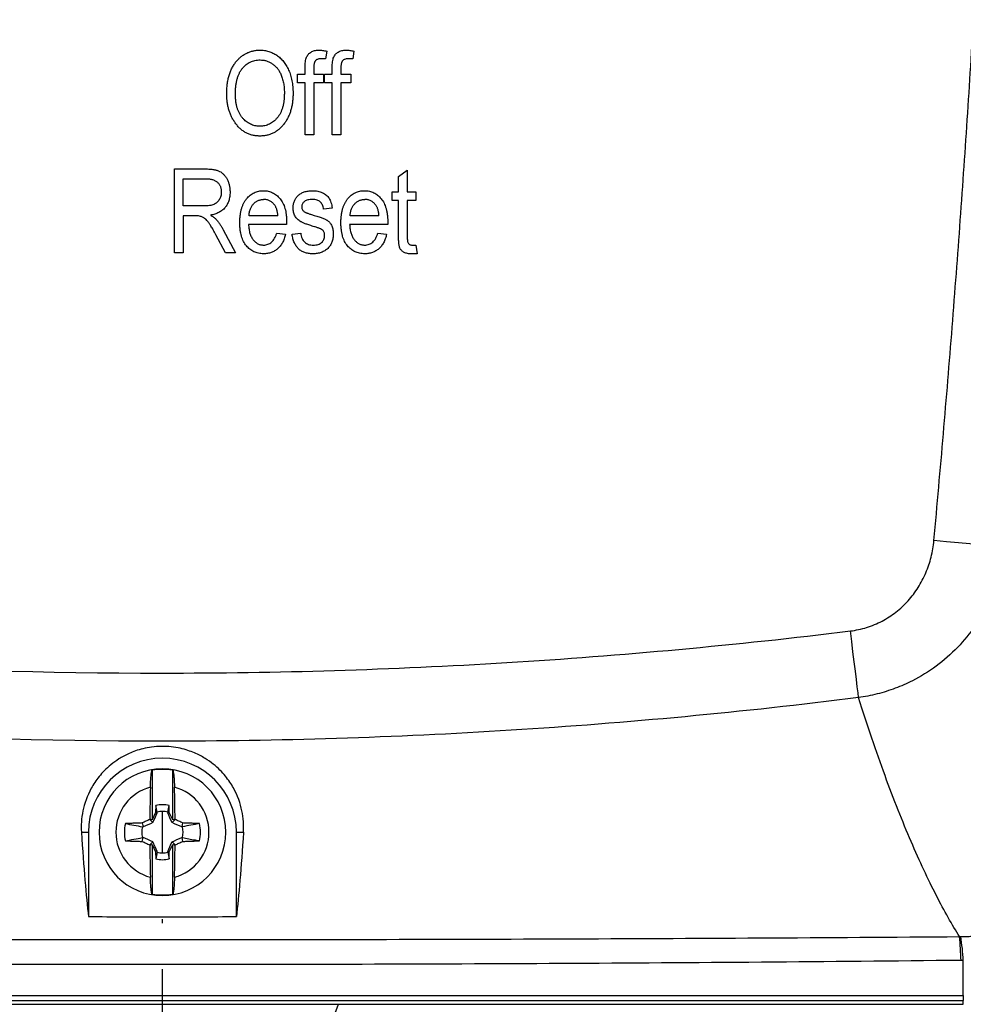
# Model space of a CAD drawing. Header units: millimetres. Extents: x 0 to 864, y 0 to 559.
# Tile 4 of 32: x 188 to 240, y 189 to 243. Entities that reach past the tile are written whole.
import ezdxf

# ---------------------------------------------------------------- set-up
doc = ezdxf.new("R2010")
doc.units = ezdxf.units.MM
doc.header["$LTSCALE"] = 2
doc.linetypes.add('SLD-Center', pattern=[19.05, 15.24, -1.27, 1.27, -1.27])
doc.linetypes.add('SLD-Solid', pattern=[0])
doc.layers.add('CENTER', color=40, linetype='SLD-Center')
doc.layers.add('DIMENSIONS', color=140, linetype='SLD-Solid', lineweight=25)
doc.styles.add('SLDTEXTSTYLE0', font='GOTHIC.TTF', dxfattribs={"width": 0.913})
doc.dimstyles.new('SLDDIMSTYLE0', dxfattribs={"dimtxt": 7, "dimasz": 7, "dimexe": 0, "dimexo": 0.0625, "dimgap": 1.75, "dimtad": 0, "dimtih": 1, "dimtoh": 1, "dimdec": 1, "dimrnd": 1e-09, "dimzin": 4, "dimdsep": 46, "dimtxsty": 'SLDTEXTSTYLE0', "dimsah": 1, "dimcen": 0.09, "dimadec": 0, "dimazin": 1, "dimtfac": 1, "dimtdec": 1, "dimtofl": 0, "dimtmove": 0, "dimatfit": 3, "dimfxl": 0, "dimfrac": 2, "dimtolj": 1, "dimtzin": 12, "dimarcsym": 0})
doc.dimstyles.new('SLDDIMSTYLE3', dxfattribs={"dimtxt": 7, "dimasz": 7, "dimexe": 0, "dimexo": 0.0625, "dimgap": 1.75, "dimtad": 0, "dimtih": 1, "dimtoh": 1, "dimdec": 1, "dimrnd": 1e-09, "dimzin": 12, "dimdsep": 46, "dimtxsty": 'SLDTEXTSTYLE0', "dimsah": 1, "dimcen": 0.09, "dimadec": 0, "dimazin": 3, "dimtfac": 1, "dimtdec": 1, "dimtofl": 0, "dimtmove": 0, "dimatfit": 3, "dimfxl": 0, "dimfrac": 2, "dimtolj": 1, "dimtzin": 12, "dimarcsym": 0})

# ---------------------------------------------------------------- blocks, each defined once
blk = doc.blocks.new('_D_1')
at = {"layer": 'DIMENSIONS'}
for p, q in [((139.195, 198.861), (139.195, 190.622)), ((253.202, 198.861), (253.202, 125.842)), ((139.195, 186.622), (139.195, 125.842)), ((139.195, 132.192), (178.876, 132.192)), ((187.147, 132.139), (185.014, 132.139)), ((185.014, 132.139), (185.014, 121.026)), ((205.25, 132.139), (207.383, 132.139)), ((207.383, 132.139), (207.383, 121.026)), ((253.202, 132.192), (213.521, 132.192)), ((185.014, 121.026), (187.147, 121.026)), ((207.383, 121.026), (205.25, 121.026))]:
    blk.add_line(p, q, dxfattribs=at)
for points in [[(139.195, 132.192), (146.195, 130.192), (146.195, 134.192)], [(253.202, 132.192), (246.202, 134.192), (246.202, 130.192)]]:
    blk.add_solid(points, dxfattribs=at)
at = {"layer": 'DIMENSIONS', "char_height": 7, "attachment_point": 1, "style": 'SLDTEXTSTYLE0'}
for s, insert in [('114.0', (184.561, 142.502)), ('4.49', (187.147, 129.968))]:
    blk.add_mtext(s, dxfattribs=dict(at, insert=insert))
blk = doc.blocks.new('_D_4')
at = {"layer": 'DIMENSIONS'}
for p, q in [((204.028, 406.622), (292.272, 406.622)), ((285.922, 406.622), (285.922, 309.91)), ((276.871, 297.269), (274.738, 297.269)), ((274.738, 297.269), (274.738, 286.156)), ((294.974, 297.269), (297.106, 297.269)), ((297.106, 297.269), (297.106, 286.156)), ((274.738, 286.156), (276.871, 286.156)), ((297.106, 286.156), (294.974, 286.156)), ((285.922, 188.022), (285.922, 284.735)), ((204.028, 188.022), (292.272, 188.022))]:
    blk.add_line(p, q, dxfattribs=at)
for points in [[(285.922, 406.622), (283.922, 399.622), (287.922, 399.622)], [(285.922, 188.022), (287.922, 195.022), (283.922, 195.022)]]:
    blk.add_solid(points, dxfattribs=at)
at = {"layer": 'DIMENSIONS', "char_height": 7, "attachment_point": 1, "style": 'SLDTEXTSTYLE0'}
for s, insert in [('218.6', (274.285, 307.632)), ('8.61', (276.871, 295.098))]:
    blk.add_mtext(s, dxfattribs=dict(at, insert=insert))
blk = doc.blocks.new('SW_CENTERMARKSYMBOL_0')
at = {"layer": 'CENTER', "color": 0}
for p, q in [((0, 5.08), (0, 5.29)), ((0, 0), (0, 2.54)), ((-5.08, 0), (-5.29, 0)), ((0, 0), (-2.54, 0)), ((0, 0), (0, -2.54)), ((0, 0), (2.54, 0)), ((5.08, 0), (5.29, 0)), ((0, -5.08), (0, -5.29))]:
    blk.add_line(p, q, dxfattribs=at)

msp = doc.modelspace()

# ---------------------------------------------------------------- linework, layer by layer
for p, q in [((205.272, 241.245), (205.208, 240.825)), ((206.773, 241.245), (206.709, 240.825)), ((204.071, 239.985), (204.071, 240.333)), ((205.208, 240.825), (204.936, 240.825)), ((205.572, 239.985), (205.572, 240.333)), ((206.709, 240.825), (206.437, 240.825)), ((203.651, 239.985), (204.071, 239.985)), ((203.651, 239.504), (203.651, 239.985)), ((204.552, 240.297), (204.552, 239.985)), ((204.552, 239.985), (205.092, 239.985)), ((205.092, 239.985), (205.092, 239.504)), ((205.152, 239.985), (205.572, 239.985)), ((205.152, 239.504), (205.152, 239.985)), ((206.053, 240.297), (206.053, 239.985)), ((206.053, 239.985), (206.593, 239.985)), ((206.593, 239.985), (206.593, 239.504)), ((204.071, 239.504), (203.651, 239.504)), ((204.071, 236.622), (204.071, 239.504)), ((204.552, 239.504), (204.552, 236.622)), ((205.092, 239.504), (204.552, 239.504)), ((205.572, 239.504), (205.152, 239.504)), ((205.572, 236.622), (205.572, 239.504)), ((206.053, 239.504), (206.053, 236.622)), ((206.593, 239.504), (206.053, 239.504)), ((204.552, 236.622), (204.071, 236.622)), ((206.053, 236.622), (205.572, 236.622)), ((196.869, 234.745), (198.567, 234.745)), ((196.869, 230.122), (196.869, 234.745)), ((209.237, 234.325), (209.717, 234.685)), ((209.717, 234.685), (209.717, 233.485)), ((197.349, 234.205), (198.6, 234.205)), ((197.349, 232.704), (197.349, 234.205)), ((209.237, 233.485), (209.237, 234.325)), ((208.876, 233.485), (209.237, 233.485)), ((208.876, 233.004), (208.876, 233.485)), ((209.717, 233.485), (210.197, 233.485)), ((210.197, 233.485), (210.197, 233.004)), ((198.476, 232.704), (197.349, 232.704)), ((209.237, 233.004), (208.876, 233.004)), ((209.237, 231.084), (209.237, 233.004)), ((209.717, 233.004), (209.717, 231.014)), ((210.197, 233.004), (209.717, 233.004)), ((197.349, 232.164), (197.349, 230.122)), ((197.961, 232.164), (197.349, 232.164)), ((202.572, 232.164), (200.98, 232.164)), ((205.574, 232.584), (205.094, 232.524)), ((208.156, 232.164), (206.564, 232.164)), ((203.053, 231.683), (200.951, 231.683)), ((203.055, 231.832), (203.053, 231.683)), ((208.636, 231.683), (206.535, 231.683)), ((208.639, 231.832), (208.636, 231.683)), ((199.685, 230.122), (199.151, 231.111)), ((199.554, 231.386), (200.231, 230.122)), ((202.512, 231.203), (202.993, 231.143)), ((203.353, 231.143), (203.833, 231.203)), ((208.096, 231.203), (208.576, 231.143)), ((209.988, 230.543), (210.197, 230.543)), ((210.197, 230.543), (210.257, 230.062)), ((197.349, 230.122), (196.869, 230.122)), ((200.231, 230.122), (199.685, 230.122)), ((210.257, 230.062), (209.902, 230.062)), ((195.632, 201.559), (195.632, 198.798)), ((196.765, 198.798), (196.765, 201.559)), ((195.83, 199.596), (195.823, 199.207)), ((196.574, 199.207), (196.567, 199.596)), ((195.823, 199.207), (195.632, 198.798)), ((195.823, 199.207), (195.9, 199.189)), ((196.198, 198.122), (196.198, 199.267)), ((196.497, 199.189), (196.574, 199.207)), ((196.765, 198.798), (196.574, 199.207)), ((195.083, 198.631), (195.132, 198.421)), ((195.494, 198.826), (195.67, 198.651)), ((195.632, 198.798), (195.502, 198.843)), ((196.902, 198.826), (196.727, 198.651)), ((196.894, 198.843), (196.765, 198.798)), ((197.314, 198.631), (197.265, 198.421)), ((191.725, 198.122), (192.114, 198.122)), ((192.114, 198.122), (192.114, 193.461)), ((196.198, 196.977), (196.198, 198.122)), ((200.283, 198.122), (200.672, 198.122)), ((200.283, 193.461), (200.283, 198.122)), ((195.083, 197.613), (195.132, 197.824)), ((195.494, 197.418), (195.67, 197.594)), ((195.502, 197.401), (195.632, 197.447)), ((195.632, 197.447), (195.823, 197.038)), ((195.632, 197.447), (195.632, 194.685)), ((196.574, 197.038), (196.765, 197.447)), ((196.727, 197.594), (196.902, 197.418)), ((196.765, 197.447), (196.894, 197.401)), ((196.765, 194.685), (196.765, 197.447)), ((197.265, 197.824), (197.314, 197.613)), ((195.823, 197.038), (195.9, 197.056)), ((195.823, 197.038), (195.83, 196.649)), ((196.574, 197.038), (196.497, 197.056)), ((196.567, 196.649), (196.574, 197.038)), ((240.42, 191.047), (240.294, 191.046)), ((240.42, 189.105), (240.42, 191.047)), ((151.977, 189.105), (240.42, 189.105)), ((151.977, 188.821), (240.42, 188.821)), ((240.42, 189.105), (240.42, 188.821)), ((240.42, 188.619), (240.42, 188.821)), ((151.977, 188.619), (240.42, 188.619))]:
    msp.add_line(p, q)
at = {"flags": 128}
for points in [[(242.715, 213.862), (242.534, 213.879), (242.239, 213.906), (241.84, 213.943), (241.35, 213.989), (240.782, 214.041), (240.154, 214.099), (239.485, 214.161), (238.796, 214.225)], [(234.639, 205.556), (234.607, 205.817), (234.566, 206.152), (234.516, 206.555), (234.459, 207.017), (234.396, 207.528), (234.329, 208.076), (234.258, 208.649), (234.186, 209.235)], [(195.502, 198.843), (195.501, 198.841), (195.5, 198.839), (195.499, 198.837), (195.498, 198.835), (195.497, 198.833), (195.496, 198.831), (195.495, 198.828), (195.494, 198.826)], [(196.902, 198.826), (196.901, 198.828), (196.9, 198.831), (196.899, 198.833), (196.898, 198.835), (196.897, 198.837), (196.896, 198.839), (196.895, 198.841), (196.894, 198.843)], [(195.494, 197.418), (195.495, 197.416), (195.496, 197.414), (195.497, 197.412), (195.498, 197.41), (195.499, 197.408), (195.5, 197.406), (195.501, 197.404), (195.502, 197.401)], [(196.894, 197.401), (196.895, 197.404), (196.896, 197.406), (196.897, 197.408), (196.898, 197.41), (196.899, 197.412), (196.9, 197.414), (196.901, 197.416), (196.902, 197.418)]]:
    msp.add_lwpolyline(points, dxfattribs=at)
for centre, radius, start, end in [((196.198, 198.122), 4.084, 0, 180), ((196.198, 198.122), 3.5, 90, 270), ((196.198, 198.122), 3.5, 270, 90), ((196.198, 198.122), 2.571, 104.9999, 255.0001), ((285.505, 198.17), 90.006, 178.44907, 179.57147), ((196.198, 198.122), 2.571, 284.9999, 75.0001), ((106.892, 198.17), 90.005, 0.42853, 1.55093), ((196.198, 198.122), 1.145, 90, 105.1712), ((196.198, 198.122), 1.145, 74.8288, 90), ((196.198, 198.122), 2.1, 166.8951, 193.1049), ((196.198, 198.122), 2.1, 346.8951, 13.1049), ((196.198, 198.122), 1.145, 164.8288, 195.1712), ((196.198, 198.122), 1.145, 344.8288, 15.1712), ((285.505, 198.075), 90.005, 180.42853, 181.55093), ((106.893, 198.075), 90.004, 358.44906, 359.57148), ((196.198, 198.122), 1.145, 254.8288, 270), ((196.198, 198.122), 1.145, 270, 285.1712), ((220.179, 190.465), 20.123, 1.6543, 5.3934), ((229.053, 190.454), 11.382, 2.9876, 9.6188)]:
    msp.add_arc(centre, radius, start, end)
msp.add_ellipse((196.198, 191.783), major_axis=(0, 10.22), ratio=0.999998, start_param=3.582507, end_param=4.397611)
for points, knots in [([(238.796, 214.225), (238.886, 215.206), (239.065, 217.17), (239.322, 220.116), (239.57, 223.065), (239.809, 226.016), (240.037, 228.968), (240.256, 231.923), (240.465, 234.879), (240.665, 237.837), (240.854, 240.797), (241.034, 243.76), (241.205, 246.724), (241.365, 249.69), (241.516, 252.658), (241.939, 261.545), (242.448, 276.365), (242.686, 297.122), (242.448, 317.878), (241.905, 333.688), (241.37, 344.553), (241.039, 350.483), (240.67, 356.406), (240.261, 362.321), (239.813, 368.228), (239.329, 374.127), (238.973, 378.056), (238.796, 380.02)], [0, 0, 0, 0, 0.017809, 0.035625, 0.053447, 0.071277, 0.089113, 0.106957, 0.124808, 0.142666, 0.160533, 0.178407, 0.19629, 0.214181, 0.23208, 0.249989, 0.374952, 0.499998, 0.62504, 0.750006, 0.785814, 0.821588, 0.857329, 0.89304, 0.92872, 0.964373, 1, 1, 1, 1]), ([(199.749, 238.873), (199.75, 238.968), (199.753, 239.152), (199.778, 239.421), (199.819, 239.672), (199.875, 239.907), (199.95, 240.124), (200.039, 240.326), (200.147, 240.51), (200.27, 240.676), (200.404, 240.824), (200.549, 240.952), (200.701, 241.062), (200.862, 241.15), (201.03, 241.221), (201.208, 241.269), (201.393, 241.301), (201.519, 241.304), (201.583, 241.305)], [0, 0, 0, 0, 0.083192, 0.162005, 0.236269, 0.306625, 0.373626, 0.437744, 0.499734, 0.560167, 0.618836, 0.675015, 0.729697, 0.783009, 0.835913, 0.889445, 0.943947, 1, 1, 1, 1]), ([(201.583, 241.305), (201.624, 241.304), (201.707, 241.303), (201.83, 241.289), (201.95, 241.268), (202.067, 241.236), (202.182, 241.197), (202.293, 241.148), (202.402, 241.09), (202.508, 241.025), (202.609, 240.951), (202.706, 240.868), (202.797, 240.778), (202.882, 240.679), (202.963, 240.573), (203.037, 240.458), (203.105, 240.335), (203.169, 240.206), (203.226, 240.068), (203.276, 239.925), (203.317, 239.774), (203.352, 239.618), (203.377, 239.454), (203.398, 239.285), (203.409, 239.109), (203.41, 238.99), (203.411, 238.929)], [0, 0, 0, 0, 0.037493, 0.074051, 0.110413, 0.146291, 0.182367, 0.218677, 0.255075, 0.292241, 0.329654, 0.367533, 0.405691, 0.44454, 0.484076, 0.524715, 0.566402, 0.609668, 0.653909, 0.699182, 0.745579, 0.793405, 0.842405, 0.893353, 0.945746, 1, 1, 1, 1]), ([(204.071, 240.333), (204.072, 240.393), (204.075, 240.505), (204.088, 240.662), (204.114, 240.795), (204.149, 240.907), (204.198, 241), (204.255, 241.081), (204.325, 241.149), (204.406, 241.206), (204.497, 241.252), (204.6, 241.283), (204.714, 241.302), (204.793, 241.304), (204.834, 241.305)], [0, 0, 0, 0, 0.1265, 0.236978, 0.331644, 0.411402, 0.482682, 0.551579, 0.6191, 0.687616, 0.758297, 0.833488, 0.912952, 1, 1, 1, 1]), ([(204.834, 241.305), (204.868, 241.305), (204.938, 241.303), (205.045, 241.291), (205.158, 241.273), (205.233, 241.255), (205.272, 241.245)], [0, 0, 0, 0, 0.230853, 0.473466, 0.730948, 1, 1, 1, 1]), ([(205.572, 240.333), (205.573, 240.393), (205.576, 240.505), (205.589, 240.662), (205.615, 240.795), (205.65, 240.907), (205.699, 241), (205.756, 241.081), (205.826, 241.149), (205.907, 241.206), (205.998, 241.252), (206.101, 241.283), (206.214, 241.302), (206.294, 241.304), (206.335, 241.305)], [0, 0, 0, 0, 0.1265, 0.236978, 0.331644, 0.411402, 0.482682, 0.551579, 0.6191, 0.687616, 0.758297, 0.833488, 0.912952, 1, 1, 1, 1]), ([(206.335, 241.305), (206.369, 241.305), (206.439, 241.303), (206.546, 241.291), (206.659, 241.273), (206.734, 241.255), (206.773, 241.245)], [0, 0, 0, 0, 0.230853, 0.473466, 0.730948, 1, 1, 1, 1]), ([(200.229, 238.865), (200.23, 238.944), (200.231, 239.096), (200.251, 239.315), (200.279, 239.519), (200.321, 239.707), (200.374, 239.879), (200.441, 240.035), (200.517, 240.177), (200.608, 240.301), (200.707, 240.41), (200.813, 240.505), (200.926, 240.586), (201.046, 240.651), (201.171, 240.702), (201.304, 240.739), (201.443, 240.761), (201.538, 240.764), (201.586, 240.765)], [0, 0, 0, 0, 0.089498, 0.172859, 0.250997, 0.324072, 0.392055, 0.456413, 0.517038, 0.575219, 0.630993, 0.685018, 0.737147, 0.788668, 0.839836, 0.891641, 0.945031, 1, 1, 1, 1]), ([(201.586, 240.765), (201.647, 240.763), (201.766, 240.758), (201.942, 240.717), (202.11, 240.649), (202.267, 240.556), (202.413, 240.443), (202.54, 240.308), (202.649, 240.158), (202.703, 240.045), (202.73, 239.988)], [0, 0, 0, 0, 0.123478, 0.245158, 0.367481, 0.493109, 0.620134, 0.7449, 0.870911, 1, 1, 1, 1]), ([(204.936, 240.825), (204.904, 240.824), (204.844, 240.822), (204.761, 240.802), (204.692, 240.767), (204.646, 240.725), (204.619, 240.683), (204.6, 240.647), (204.585, 240.603), (204.573, 240.554), (204.563, 240.499), (204.557, 240.437), (204.551, 240.369), (204.552, 240.322), (204.552, 240.297)], [0, 0, 0, 0, 0.126159, 0.236891, 0.335684, 0.428238, 0.477178, 0.531261, 0.591358, 0.657498, 0.731555, 0.813452, 0.90251, 1, 1, 1, 1]), ([(206.437, 240.825), (206.405, 240.824), (206.345, 240.822), (206.262, 240.802), (206.193, 240.767), (206.147, 240.725), (206.12, 240.683), (206.101, 240.647), (206.086, 240.603), (206.074, 240.554), (206.063, 240.499), (206.058, 240.437), (206.052, 240.369), (206.053, 240.322), (206.053, 240.297)], [0, 0, 0, 0, 0.126159, 0.236891, 0.335684, 0.428238, 0.477178, 0.531261, 0.591358, 0.657498, 0.731555, 0.813452, 0.90251, 1, 1, 1, 1]), ([(202.73, 239.988), (202.746, 239.949), (202.778, 239.871), (202.82, 239.75), (202.853, 239.625), (202.883, 239.496), (202.903, 239.363), (202.92, 239.227), (202.929, 239.086), (202.93, 238.991), (202.931, 238.943)], [0, 0, 0, 0, 0.117849, 0.237158, 0.35777, 0.480725, 0.605782, 0.734448, 0.865169, 1, 1, 1, 1]), ([(200.217, 237.287), (200.179, 237.343), (200.104, 237.454), (200.009, 237.632), (199.928, 237.818), (199.863, 238.013), (199.811, 238.216), (199.775, 238.427), (199.753, 238.647), (199.75, 238.797), (199.749, 238.873)], [0, 0, 0, 0, 0.119867, 0.239024, 0.359553, 0.481559, 0.605468, 0.732968, 0.86425, 1, 1, 1, 1]), ([(201.576, 237.103), (201.53, 237.104), (201.439, 237.107), (201.306, 237.129), (201.177, 237.165), (201.055, 237.216), (200.938, 237.283), (200.825, 237.361), (200.719, 237.456), (200.618, 237.564), (200.526, 237.686), (200.446, 237.82), (200.378, 237.966), (200.324, 238.124), (200.281, 238.293), (200.25, 238.473), (200.233, 238.666), (200.23, 238.797), (200.229, 238.865)], [0, 0, 0, 0, 0.055613, 0.109581, 0.162924, 0.216102, 0.269892, 0.324917, 0.381919, 0.441791, 0.503291, 0.565809, 0.630028, 0.696811, 0.766993, 0.840587, 0.917983, 1, 1, 1, 1]), ([(202.931, 238.943), (202.93, 238.87), (202.928, 238.728), (202.908, 238.521), (202.88, 238.328), (202.836, 238.149), (202.782, 237.983), (202.716, 237.831), (202.635, 237.694), (202.544, 237.569), (202.444, 237.46), (202.338, 237.364), (202.225, 237.284), (202.107, 237.218), (201.983, 237.165), (201.852, 237.129), (201.716, 237.107), (201.623, 237.104), (201.576, 237.103)], [0, 0, 0, 0, 0.085587, 0.166358, 0.242221, 0.313698, 0.381454, 0.445792, 0.507562, 0.567456, 0.625427, 0.680842, 0.734313, 0.787015, 0.838963, 0.891397, 0.945077, 1, 1, 1, 1]), ([(203.411, 238.929), (203.409, 238.846), (203.406, 238.684), (203.385, 238.446), (203.347, 238.22), (203.298, 238.006), (203.23, 237.803), (203.149, 237.613), (203.055, 237.433), (202.978, 237.323), (202.94, 237.269)], [0, 0, 0, 0, 0.141691, 0.277461, 0.407496, 0.532719, 0.653726, 0.77106, 0.88631, 1, 1, 1, 1]), ([(201.58, 236.562), (201.511, 236.564), (201.375, 236.568), (201.177, 236.603), (200.99, 236.661), (200.813, 236.74), (200.646, 236.843), (200.491, 236.969), (200.345, 237.117), (200.26, 237.23), (200.217, 237.287)], [0, 0, 0, 0, 0.128464, 0.252118, 0.373476, 0.493004, 0.613709, 0.737277, 0.865504, 1, 1, 1, 1]), ([(202.94, 237.269), (202.896, 237.213), (202.81, 237.103), (202.664, 236.958), (202.508, 236.836), (202.343, 236.735), (202.166, 236.658), (201.98, 236.602), (201.783, 236.569), (201.648, 236.564), (201.58, 236.562)], [0, 0, 0, 0, 0.133765, 0.261459, 0.385485, 0.505837, 0.625946, 0.746913, 0.870985, 1, 1, 1, 1]), ([(198.567, 234.745), (198.609, 234.745), (198.692, 234.745), (198.813, 234.738), (198.924, 234.728), (199.027, 234.714), (199.121, 234.695), (199.207, 234.673), (199.284, 234.647), (199.374, 234.605), (199.477, 234.54), (199.588, 234.441), (199.686, 234.319), (199.773, 234.178), (199.844, 234.02), (199.894, 233.848), (199.925, 233.664), (199.929, 233.537), (199.931, 233.471)], [0, 0, 0, 0, 0.059861, 0.115867, 0.168079, 0.216582, 0.261137, 0.301832, 0.339688, 0.374291, 0.44084, 0.509232, 0.581286, 0.658766, 0.739724, 0.822665, 0.908999, 1, 1, 1, 1]), ([(198.6, 234.205), (198.634, 234.205), (198.701, 234.204), (198.797, 234.194), (198.886, 234.178), (198.97, 234.159), (199.046, 234.13), (199.117, 234.096), (199.18, 234.056), (199.237, 234.009), (199.287, 233.957), (199.332, 233.902), (199.368, 233.84), (199.399, 233.775), (199.421, 233.705), (199.439, 233.63), (199.448, 233.551), (199.449, 233.496), (199.45, 233.469)], [0, 0, 0, 0, 0.079957, 0.15511, 0.225877, 0.293103, 0.356441, 0.416783, 0.475779, 0.532583, 0.588591, 0.643903, 0.699487, 0.755259, 0.81323, 0.872643, 0.934673, 1, 1, 1, 1]), ([(199.45, 233.469), (199.449, 233.43), (199.447, 233.355), (199.424, 233.246), (199.39, 233.143), (199.34, 233.05), (199.279, 232.966), (199.208, 232.893), (199.126, 232.833), (199.033, 232.784), (198.923, 232.747), (198.794, 232.721), (198.642, 232.707), (198.533, 232.705), (198.476, 232.704)], [0, 0, 0, 0, 0.081705, 0.159483, 0.235194, 0.310253, 0.383342, 0.454155, 0.52525, 0.59793, 0.677209, 0.769944, 0.877245, 1, 1, 1, 1]), ([(199.931, 233.471), (199.93, 233.428), (199.928, 233.344), (199.915, 233.22), (199.895, 233.103), (199.862, 232.992), (199.825, 232.887), (199.776, 232.789), (199.72, 232.697), (199.655, 232.611), (199.582, 232.532), (199.5, 232.461), (199.411, 232.397), (199.314, 232.341), (199.209, 232.292), (199.096, 232.252), (198.976, 232.218), (198.893, 232.202), (198.85, 232.194)], [0, 0, 0, 0, 0.070124, 0.136973, 0.201515, 0.263247, 0.323812, 0.382633, 0.440984, 0.498977, 0.557187, 0.615133, 0.67446, 0.734991, 0.797237, 0.861968, 0.929489, 1, 1, 1, 1]), ([(200.471, 231.775), (200.472, 231.845), (200.474, 231.981), (200.492, 232.178), (200.521, 232.362), (200.56, 232.534), (200.613, 232.692), (200.677, 232.838), (200.752, 232.972), (200.839, 233.092), (200.936, 233.198), (201.039, 233.29), (201.147, 233.369), (201.263, 233.433), (201.385, 233.484), (201.512, 233.519), (201.647, 233.54), (201.738, 233.543), (201.784, 233.545)], [0, 0, 0, 0, 0.084514, 0.164397, 0.239575, 0.310424, 0.377514, 0.441638, 0.503055, 0.562996, 0.620921, 0.676452, 0.730182, 0.783428, 0.835913, 0.88941, 0.943848, 1, 1, 1, 1]), ([(201.784, 233.545), (201.829, 233.543), (201.916, 233.541), (202.045, 233.52), (202.167, 233.485), (202.285, 233.437), (202.396, 233.375), (202.501, 233.297), (202.601, 233.208), (202.694, 233.105), (202.78, 232.989), (202.854, 232.859), (202.916, 232.717), (202.968, 232.564), (203.006, 232.398), (203.036, 232.22), (203.052, 232.03), (203.054, 231.899), (203.055, 231.832)], [0, 0, 0, 0, 0.05571, 0.109694, 0.162658, 0.215196, 0.268175, 0.32202, 0.377796, 0.436048, 0.496318, 0.558287, 0.622502, 0.689912, 0.760814, 0.835862, 0.91572, 1, 1, 1, 1]), ([(203.413, 232.586), (203.414, 232.621), (203.415, 232.688), (203.429, 232.788), (203.45, 232.883), (203.481, 232.973), (203.522, 233.056), (203.57, 233.136), (203.628, 233.21), (203.694, 233.279), (203.768, 233.343), (203.85, 233.396), (203.938, 233.442), (204.033, 233.48), (204.135, 233.509), (204.244, 233.529), (204.359, 233.543), (204.438, 233.544), (204.479, 233.545)], [0, 0, 0, 0, 0.064436, 0.125867, 0.185938, 0.24426, 0.301581, 0.35857, 0.416451, 0.475923, 0.535995, 0.595828, 0.657302, 0.7203, 0.78546, 0.85336, 0.924575, 1, 1, 1, 1]), ([(204.479, 233.545), (204.53, 233.543), (204.629, 233.54), (204.773, 233.52), (204.908, 233.484), (205.032, 233.434), (205.145, 233.374), (205.244, 233.302), (205.33, 233.221), (205.403, 233.128), (205.462, 233.02), (205.51, 232.893), (205.549, 232.746), (205.566, 232.64), (205.574, 232.584)], [0, 0, 0, 0, 0.094098, 0.183224, 0.267982, 0.350533, 0.429223, 0.50396, 0.575737, 0.645979, 0.719792, 0.80267, 0.895821, 1, 1, 1, 1]), ([(206.055, 231.775), (206.055, 231.845), (206.057, 231.981), (206.076, 232.178), (206.104, 232.362), (206.144, 232.534), (206.197, 232.692), (206.26, 232.838), (206.336, 232.972), (206.423, 233.092), (206.52, 233.198), (206.622, 233.29), (206.731, 233.369), (206.847, 233.433), (206.968, 233.484), (207.096, 233.519), (207.23, 233.54), (207.322, 233.543), (207.368, 233.545)], [0, 0, 0, 0, 0.084514, 0.164397, 0.239575, 0.310424, 0.377514, 0.441638, 0.503055, 0.562996, 0.620921, 0.676452, 0.730182, 0.783428, 0.835913, 0.88941, 0.943848, 1, 1, 1, 1]), ([(207.368, 233.545), (207.412, 233.543), (207.5, 233.541), (207.628, 233.52), (207.751, 233.485), (207.868, 233.437), (207.98, 233.375), (208.084, 233.297), (208.184, 233.208), (208.278, 233.105), (208.363, 232.989), (208.438, 232.859), (208.499, 232.717), (208.551, 232.564), (208.59, 232.398), (208.619, 232.22), (208.636, 232.03), (208.638, 231.899), (208.639, 231.832)], [0, 0, 0, 0, 0.05571, 0.109694, 0.162658, 0.215196, 0.268175, 0.32202, 0.377796, 0.436048, 0.496318, 0.558287, 0.622502, 0.689912, 0.760814, 0.835862, 0.91572, 1, 1, 1, 1]), ([(200.98, 232.164), (200.983, 232.197), (200.987, 232.263), (201.004, 232.358), (201.025, 232.449), (201.053, 232.534), (201.088, 232.614), (201.129, 232.688), (201.176, 232.758), (201.23, 232.821), (201.289, 232.878), (201.351, 232.928), (201.417, 232.969), (201.484, 233.005), (201.556, 233.03), (201.63, 233.051), (201.707, 233.062), (201.76, 233.064), (201.786, 233.064)], [0, 0, 0, 0, 0.075076, 0.147376, 0.216396, 0.28339, 0.347565, 0.41079, 0.472654, 0.535143, 0.596456, 0.655639, 0.712856, 0.769454, 0.826083, 0.882561, 0.940504, 1, 1, 1, 1]), ([(202.379, 232.772), (202.359, 232.795), (202.321, 232.84), (202.257, 232.901), (202.188, 232.951), (202.116, 232.993), (202.039, 233.024), (201.958, 233.049), (201.873, 233.061), (201.816, 233.063), (201.786, 233.064)], [0, 0, 0, 0, 0.132804, 0.260544, 0.383948, 0.505265, 0.625434, 0.746635, 0.871231, 1, 1, 1, 1]), ([(202.572, 232.164), (202.569, 232.197), (202.563, 232.26), (202.549, 232.353), (202.532, 232.439), (202.509, 232.518), (202.483, 232.591), (202.452, 232.657), (202.419, 232.718), (202.392, 232.754), (202.379, 232.772)], [0, 0, 0, 0, 0.153117, 0.296903, 0.433148, 0.55985, 0.680043, 0.79167, 0.898167, 1, 1, 1, 1]), ([(204.495, 233.064), (204.448, 233.063), (204.359, 233.061), (204.234, 233.039), (204.128, 233.005), (204.042, 232.953), (203.975, 232.891), (203.928, 232.819), (203.898, 232.739), (203.895, 232.682), (203.893, 232.653)], [0, 0, 0, 0, 0.174448, 0.326882, 0.461347, 0.581638, 0.691071, 0.792789, 0.893938, 1, 1, 1, 1]), ([(205.094, 232.524), (205.087, 232.566), (205.075, 232.647), (205.038, 232.759), (204.983, 232.853), (204.916, 232.932), (204.831, 232.992), (204.732, 233.035), (204.618, 233.06), (204.538, 233.063), (204.495, 233.064)], [0, 0, 0, 0, 0.14289, 0.271578, 0.390469, 0.502571, 0.615208, 0.73219, 0.859187, 1, 1, 1, 1]), ([(206.564, 232.164), (206.566, 232.197), (206.57, 232.263), (206.587, 232.358), (206.608, 232.449), (206.636, 232.534), (206.671, 232.614), (206.713, 232.688), (206.76, 232.758), (206.814, 232.821), (206.873, 232.878), (206.935, 232.928), (207, 232.969), (207.068, 233.005), (207.14, 233.03), (207.213, 233.051), (207.291, 233.062), (207.343, 233.064), (207.37, 233.064)], [0, 0, 0, 0, 0.075076, 0.147376, 0.216396, 0.28339, 0.347565, 0.41079, 0.472654, 0.535143, 0.596456, 0.655639, 0.712856, 0.769454, 0.826083, 0.882561, 0.940504, 1, 1, 1, 1]), ([(207.963, 232.772), (207.943, 232.795), (207.905, 232.84), (207.841, 232.901), (207.771, 232.951), (207.699, 232.993), (207.622, 233.024), (207.542, 233.049), (207.457, 233.061), (207.399, 233.063), (207.37, 233.064)], [0, 0, 0, 0, 0.132804, 0.260544, 0.383948, 0.505265, 0.625434, 0.746635, 0.871231, 1, 1, 1, 1]), ([(208.156, 232.164), (208.153, 232.197), (208.147, 232.26), (208.132, 232.353), (208.115, 232.439), (208.092, 232.518), (208.067, 232.591), (208.036, 232.657), (208.003, 232.718), (207.976, 232.754), (207.963, 232.772)], [0, 0, 0, 0, 0.153117, 0.296903, 0.433148, 0.55985, 0.680043, 0.79167, 0.898167, 1, 1, 1, 1]), ([(199.151, 231.111), (199.126, 231.157), (199.079, 231.246), (199.008, 231.372), (198.942, 231.486), (198.882, 231.587), (198.825, 231.675), (198.775, 231.751), (198.729, 231.814), (198.673, 231.878), (198.609, 231.946), (198.532, 232.013), (198.455, 232.065), (198.377, 232.105), (198.292, 232.131), (198.195, 232.151), (198.083, 232.162), (198.004, 232.163), (197.961, 232.164)], [0, 0, 0, 0, 0.092728, 0.177366, 0.254414, 0.323889, 0.385354, 0.438553, 0.484631, 0.522952, 0.588828, 0.648611, 0.702575, 0.751873, 0.802247, 0.860186, 0.925559, 1, 1, 1, 1]), ([(198.85, 232.194), (198.881, 232.176), (198.941, 232.143), (199.023, 232.09), (199.094, 232.036), (199.133, 231.996), (199.152, 231.978)], [0, 0, 0, 0, 0.289711, 0.551497, 0.788143, 1, 1, 1, 1]), ([(204.591, 231.555), (204.547, 231.568), (204.463, 231.594), (204.343, 231.632), (204.233, 231.669), (204.134, 231.704), (204.047, 231.739), (203.968, 231.771), (203.901, 231.801), (203.826, 231.841), (203.745, 231.894), (203.659, 231.967), (203.585, 232.051), (203.523, 232.143), (203.474, 232.244), (203.438, 232.352), (203.418, 232.467), (203.414, 232.546), (203.413, 232.586)], [0, 0, 0, 0, 0.080348, 0.154086, 0.221746, 0.283008, 0.338429, 0.387637, 0.431089, 0.468395, 0.535347, 0.601101, 0.665615, 0.730436, 0.795703, 0.861629, 0.92964, 1, 1, 1, 1]), ([(203.893, 232.653), (203.895, 232.625), (203.898, 232.57), (203.929, 232.493), (203.977, 232.425), (204.022, 232.391), (204.045, 232.374)], [0, 0, 0, 0, 0.253335, 0.496023, 0.737057, 1, 1, 1, 1]), ([(204.045, 232.374), (204.054, 232.368), (204.076, 232.356), (204.116, 232.337), (204.167, 232.317), (204.229, 232.295), (204.301, 232.269), (204.385, 232.242), (204.48, 232.212), (204.548, 232.192), (204.584, 232.181)], [0, 0, 0, 0, 0.056472, 0.132657, 0.228152, 0.343167, 0.4768, 0.631658, 0.805172, 1, 1, 1, 1]), ([(204.584, 232.181), (204.63, 232.168), (204.718, 232.141), (204.843, 232.101), (204.955, 232.062), (205.053, 232.026), (205.138, 231.992), (205.209, 231.958), (205.268, 231.93), (205.327, 231.89), (205.388, 231.839), (205.452, 231.768), (205.506, 231.688), (205.552, 231.597), (205.589, 231.497), (205.617, 231.389), (205.631, 231.271), (205.633, 231.189), (205.634, 231.147)], [0, 0, 0, 0, 0.088802, 0.169044, 0.241298, 0.305599, 0.36146, 0.409493, 0.449546, 0.481868, 0.538906, 0.596212, 0.655284, 0.717158, 0.781997, 0.850081, 0.922425, 1, 1, 1, 1]), ([(199.152, 231.978), (199.189, 231.933), (199.265, 231.842), (199.368, 231.697), (199.467, 231.546), (199.525, 231.44), (199.554, 231.386)], [0, 0, 0, 0, 0.245563, 0.493888, 0.744613, 1, 1, 1, 1]), ([(201.78, 230.062), (201.732, 230.063), (201.638, 230.066), (201.502, 230.087), (201.372, 230.121), (201.249, 230.171), (201.134, 230.233), (201.024, 230.309), (200.923, 230.399), (200.829, 230.503), (200.745, 230.619), (200.672, 230.749), (200.608, 230.89), (200.558, 231.044), (200.519, 231.21), (200.491, 231.387), (200.474, 231.577), (200.472, 231.708), (200.471, 231.775)], [0, 0, 0, 0, 0.058734, 0.115345, 0.170494, 0.224181, 0.278063, 0.332137, 0.387914, 0.445297, 0.504439, 0.565292, 0.628705, 0.694986, 0.764829, 0.838697, 0.916978, 1, 1, 1, 1]), ([(200.951, 231.683), (200.954, 231.638), (200.96, 231.549), (200.977, 231.42), (200.999, 231.3), (201.029, 231.189), (201.064, 231.086), (201.107, 230.992), (201.155, 230.906), (201.211, 230.83), (201.271, 230.762), (201.335, 230.704), (201.402, 230.654), (201.472, 230.614), (201.545, 230.581), (201.621, 230.559), (201.701, 230.545), (201.755, 230.544), (201.782, 230.543)], [0, 0, 0, 0, 0.087615, 0.170302, 0.248233, 0.321396, 0.390473, 0.456094, 0.518813, 0.578779, 0.636426, 0.691492, 0.744156, 0.795371, 0.845741, 0.896295, 0.947255, 1, 1, 1, 1]), ([(207.363, 230.062), (207.316, 230.063), (207.222, 230.066), (207.085, 230.087), (206.955, 230.121), (206.833, 230.171), (206.717, 230.233), (206.608, 230.309), (206.507, 230.399), (206.413, 230.503), (206.328, 230.619), (206.255, 230.749), (206.192, 230.89), (206.142, 231.044), (206.102, 231.21), (206.075, 231.387), (206.057, 231.577), (206.056, 231.708), (206.055, 231.775)], [0, 0, 0, 0, 0.058734, 0.115345, 0.170494, 0.224181, 0.278063, 0.332137, 0.387914, 0.445297, 0.504439, 0.565292, 0.628705, 0.694986, 0.764829, 0.838697, 0.916978, 1, 1, 1, 1]), ([(206.535, 231.683), (206.538, 231.638), (206.543, 231.549), (206.561, 231.42), (206.582, 231.3), (206.613, 231.189), (206.648, 231.086), (206.69, 230.992), (206.739, 230.906), (206.795, 230.83), (206.855, 230.762), (206.918, 230.704), (206.986, 230.654), (207.055, 230.614), (207.128, 230.581), (207.204, 230.559), (207.284, 230.545), (207.338, 230.544), (207.366, 230.543)], [0, 0, 0, 0, 0.087615, 0.170302, 0.248233, 0.321396, 0.390473, 0.456094, 0.518813, 0.578779, 0.636426, 0.691492, 0.744156, 0.795371, 0.845741, 0.896295, 0.947255, 1, 1, 1, 1]), ([(202.993, 231.143), (202.982, 231.1), (202.962, 231.015), (202.922, 230.893), (202.878, 230.779), (202.826, 230.674), (202.768, 230.577), (202.706, 230.487), (202.636, 230.406), (202.56, 230.334), (202.479, 230.269), (202.393, 230.214), (202.302, 230.167), (202.206, 230.129), (202.107, 230.099), (202.002, 230.077), (201.892, 230.065), (201.817, 230.063), (201.78, 230.062)], [0, 0, 0, 0, 0.075174, 0.14731, 0.216045, 0.281929, 0.345137, 0.40652, 0.466426, 0.525438, 0.583328, 0.640593, 0.698215, 0.755575, 0.814041, 0.873896, 0.936055, 1, 1, 1, 1]), ([(201.782, 230.543), (201.824, 230.544), (201.907, 230.548), (202.025, 230.58), (202.133, 230.633), (202.231, 230.706), (202.318, 230.801), (202.394, 230.917), (202.461, 231.052), (202.495, 231.151), (202.512, 231.203)], [0, 0, 0, 0, 0.118665, 0.231916, 0.342835, 0.456337, 0.575618, 0.704131, 0.845043, 1, 1, 1, 1]), ([(204.498, 230.062), (204.458, 230.063), (204.38, 230.065), (204.266, 230.077), (204.158, 230.099), (204.056, 230.128), (203.962, 230.166), (203.873, 230.213), (203.792, 230.268), (203.716, 230.331), (203.648, 230.404), (203.585, 230.484), (203.53, 230.574), (203.481, 230.671), (203.439, 230.777), (203.404, 230.892), (203.373, 231.014), (203.36, 231.099), (203.353, 231.143)], [0, 0, 0, 0, 0.068598, 0.133768, 0.196572, 0.256229, 0.314602, 0.370895, 0.427188, 0.483069, 0.539889, 0.597519, 0.657405, 0.719194, 0.784329, 0.852247, 0.924462, 1, 1, 1, 1]), ([(203.833, 231.203), (203.841, 231.15), (203.857, 231.051), (203.903, 230.913), (203.966, 230.797), (204.049, 230.702), (204.149, 230.629), (204.264, 230.578), (204.393, 230.548), (204.484, 230.544), (204.531, 230.543)], [0, 0, 0, 0, 0.14866, 0.28179, 0.404034, 0.51815, 0.630888, 0.74606, 0.86749, 1, 1, 1, 1]), ([(205.634, 231.147), (205.633, 231.107), (205.632, 231.03), (205.618, 230.917), (205.593, 230.81), (205.561, 230.708), (205.516, 230.612), (205.464, 230.522), (205.402, 230.438), (205.331, 230.36), (205.251, 230.29), (205.164, 230.228), (205.07, 230.178), (204.97, 230.135), (204.861, 230.102), (204.746, 230.079), (204.625, 230.065), (204.541, 230.063), (204.498, 230.062)], [0, 0, 0, 0, 0.066737, 0.130739, 0.192622, 0.252706, 0.311442, 0.370262, 0.428902, 0.488462, 0.548455, 0.608072, 0.667754, 0.729187, 0.792805, 0.858714, 0.927446, 1, 1, 1, 1]), ([(205.044, 231.369), (205.037, 231.376), (205.019, 231.391), (204.985, 231.41), (204.942, 231.432), (204.89, 231.454), (204.829, 231.477), (204.758, 231.503), (204.678, 231.529), (204.621, 231.546), (204.591, 231.555)], [0, 0, 0, 0, 0.061004, 0.141395, 0.237691, 0.352034, 0.486513, 0.638401, 0.810736, 1, 1, 1, 1]), ([(205.154, 231.064), (205.153, 231.095), (205.151, 231.155), (205.13, 231.238), (205.095, 231.311), (205.061, 231.35), (205.044, 231.369)], [0, 0, 0, 0, 0.280002, 0.533179, 0.769121, 1, 1, 1, 1]), ([(208.576, 231.143), (208.566, 231.1), (208.546, 231.015), (208.506, 230.893), (208.461, 230.779), (208.409, 230.674), (208.352, 230.577), (208.289, 230.487), (208.219, 230.406), (208.143, 230.334), (208.062, 230.269), (207.976, 230.214), (207.886, 230.167), (207.79, 230.129), (207.69, 230.099), (207.585, 230.077), (207.476, 230.065), (207.401, 230.063), (207.363, 230.062)], [0, 0, 0, 0, 0.075174, 0.14731, 0.216045, 0.281929, 0.345137, 0.40652, 0.466426, 0.525438, 0.583328, 0.640593, 0.698215, 0.755575, 0.814041, 0.873896, 0.936055, 1, 1, 1, 1]), ([(207.366, 230.543), (207.408, 230.544), (207.49, 230.548), (207.609, 230.58), (207.717, 230.633), (207.815, 230.706), (207.902, 230.801), (207.978, 230.917), (208.045, 231.052), (208.078, 231.151), (208.096, 231.203)], [0, 0, 0, 0, 0.118665, 0.231916, 0.342835, 0.456337, 0.575618, 0.704131, 0.845043, 1, 1, 1, 1]), ([(209.902, 230.062), (209.862, 230.063), (209.787, 230.064), (209.68, 230.085), (209.584, 230.112), (209.501, 230.155), (209.431, 230.208), (209.371, 230.27), (209.325, 230.341), (209.295, 230.408), (209.278, 230.471), (209.268, 230.528), (209.257, 230.595), (209.25, 230.674), (209.243, 230.761), (209.24, 230.86), (209.237, 230.968), (209.237, 231.044), (209.237, 231.084)], [0, 0, 0, 0, 0.082978, 0.158466, 0.227964, 0.292396, 0.353441, 0.412531, 0.471462, 0.531841, 0.565997, 0.606892, 0.654804, 0.709656, 0.771661, 0.840124, 0.916455, 1, 1, 1, 1]), ([(204.531, 230.543), (204.578, 230.544), (204.667, 230.547), (204.793, 230.575), (204.902, 230.62), (204.992, 230.686), (205.064, 230.766), (205.118, 230.855), (205.148, 230.957), (205.152, 231.028), (205.154, 231.064)], [0, 0, 0, 0, 0.15427, 0.291956, 0.41929, 0.539779, 0.656024, 0.767785, 0.880428, 1, 1, 1, 1]), ([(209.717, 231.014), (209.717, 230.972), (209.718, 230.896), (209.725, 230.795), (209.736, 230.717), (209.752, 230.675), (209.759, 230.658)], [0, 0, 0, 0, 0.349051, 0.631075, 0.845143, 1, 1, 1, 1]), ([(209.759, 230.658), (209.771, 230.64), (209.793, 230.605), (209.848, 230.568), (209.914, 230.546), (209.962, 230.544), (209.988, 230.543)], [0, 0, 0, 0, 0.23382, 0.463567, 0.713334, 1, 1, 1, 1]), ([(234.186, 209.235), (234.493, 209.273), (234.792, 209.338), (235.374, 209.519), (235.658, 209.637), (236.204, 209.923), (236.46, 210.089), (236.941, 210.464), (237.168, 210.675), (237.579, 211.131), (237.763, 211.375), (238.089, 211.891), (238.233, 212.166), (238.472, 212.731), (238.568, 213.02), (238.716, 213.613), (238.767, 213.918), (238.796, 214.225)], [0, 0, 0, 0, 0.125, 0.125, 0.25, 0.25, 0.375, 0.375, 0.5, 0.5, 0.625, 0.625, 0.75, 0.75, 0.875, 0.875, 1, 1, 1, 1]), ([(242.715, 213.862), (242.702, 213.757), (242.675, 213.547), (242.622, 213.238), (242.562, 212.938), (242.493, 212.647), (242.418, 212.365), (242.337, 212.093), (242.25, 211.832), (242.159, 211.581), (242.065, 211.341), (241.968, 211.112), (241.68, 210.479), (241.12, 209.507), (240.125, 208.293), (238.958, 207.27), (237.921, 206.629), (237.144, 206.26), (236.662, 206.063), (236.169, 205.893), (235.666, 205.751), (235.156, 205.635), (234.811, 205.583), (234.639, 205.556)], [0, 0, 0, 0, 0.025842, 0.051152, 0.075897, 0.100045, 0.123568, 0.146438, 0.168631, 0.190121, 0.210888, 0.230912, 0.250175, 0.378773, 0.500049, 0.626362, 0.749894, 0.79124, 0.832818, 0.874556, 0.916382, 0.958221, 1, 1, 1, 1]), ([(158.21, 209.235), (170.828, 207.682), (183.482, 206.91), (199.347, 206.909), (202.524, 206.957), (208.876, 207.151), (212.048, 207.296), (221.555, 207.878), (227.878, 208.459), (234.186, 209.235)], [0, 0, 0, 0, 0.5, 0.5, 0.625, 0.625, 0.75, 0.75, 1, 1, 1, 1]), ([(234.639, 205.556), (228.257, 204.751), (221.859, 204.15), (212.239, 203.548), (209.028, 203.397), (202.6, 203.197), (199.385, 203.147), (183.329, 203.148), (170.521, 203.947), (157.758, 205.556)], [0, 0, 0, 0, 0.25, 0.25, 0.375, 0.375, 0.5, 0.5, 1, 1, 1, 1]), ([(240.213, 192.356), (239.806, 193.001), (239.374, 193.762), (238.477, 195.514), (238.012, 196.504), (237.064, 198.707), (236.581, 199.922), (235.611, 202.571), (235.123, 204.007), (234.639, 205.556)], [0, 0, 0, 0, 0.25, 0.25, 0.5, 0.5, 0.75, 0.75, 1, 1, 1, 1]), ([(200.672, 198.122), (200.697, 198.503), (200.674, 198.897), (200.504, 199.713), (200.36, 200.134), (199.997, 200.785), (199.851, 201.003), (199.492, 201.441), (199.279, 201.661), (198.871, 201.987), (198.721, 202.094), (198.381, 202.303), (198.191, 202.405), (197.855, 202.548), (197.735, 202.594), (197.474, 202.68), (197.332, 202.72), (197.028, 202.788), (196.864, 202.816), (196.511, 202.855), (196.327, 202.864), (195.956, 202.86), (195.774, 202.846), (195.431, 202.8), (195.273, 202.769), (194.827, 202.659), (194.582, 202.569), (194.146, 202.375), (193.961, 202.272), (193.631, 202.064), (193.485, 201.957), (193.221, 201.741), (193.102, 201.631), (192.887, 201.412), (192.79, 201.303), (192.527, 200.977), (192.385, 200.761), (192.032, 200.121), (191.89, 199.704), (191.723, 198.893), (191.7, 198.5), (191.725, 198.122)], [0, 0, 0, 0, 0.125, 0.125, 0.25, 0.25, 0.3125, 0.3125, 0.375, 0.375, 0.40625, 0.40625, 0.4375, 0.4375, 0.453125, 0.453125, 0.46875, 0.46875, 0.484375, 0.484375, 0.5, 0.5, 0.515625, 0.515625, 0.53125, 0.53125, 0.5625, 0.5625, 0.59375, 0.59375, 0.625, 0.625, 0.65625, 0.65625, 0.6875, 0.6875, 0.75, 0.75, 0.875, 0.875, 1, 1, 1, 1]), ([(195.533, 200.606), (195.536, 200.726), (195.541, 200.84), (195.553, 201.051), (195.561, 201.148), (195.578, 201.316), (195.588, 201.387), (195.609, 201.498), (195.62, 201.537), (195.632, 201.559)], [0, 0, 0, 0, 0.25, 0.25, 0.5, 0.5, 0.75, 0.75, 1, 1, 1, 1]), ([(196.765, 201.559), (196.776, 201.537), (196.788, 201.498), (196.809, 201.388), (196.819, 201.317), (196.836, 201.149), (196.843, 201.052), (196.856, 200.842), (196.861, 200.726), (196.864, 200.606)], [0, 0, 0, 0, 0.25, 0.25, 0.5, 0.5, 0.75, 0.75, 1, 1, 1, 1]), ([(240.275, 192.356), (240.381, 192.358), (240.59, 192.361), (240.901, 192.379), (241.205, 192.406), (241.502, 192.442), (241.791, 192.486), (242.284, 192.577), (242.964, 192.748), (244.11, 193.158), (245.445, 193.872), (246.842, 195.024), (247.991, 196.426), (248.702, 197.76), (249.112, 198.906), (249.308, 199.676), (249.426, 200.368), (249.495, 200.972), (249.507, 201.388), (249.514, 201.602)], [0, 0, 0, 0, 0.021881, 0.04338, 0.064468, 0.085117, 0.1053, 0.124993, 0.188777, 0.250276, 0.376524, 0.499813, 0.622479, 0.749294, 0.810333, 0.874183, 0.91373, 0.955753, 1, 1, 1, 1]), ([(196.567, 199.596), (196.446, 199.626), (196.323, 199.641), (196.076, 199.641), (195.951, 199.626), (195.83, 199.596)], [0, 0, 0, 0, 0.5, 0.5, 1, 1, 1, 1]), ([(195.083, 198.631), (195.005, 198.629), (194.849, 198.624), (194.616, 198.616), (194.384, 198.608), (194.23, 198.602), (194.153, 198.598)], [0, 0, 0, 0, 0.2500002, 0.5000005, 0.7500002, 1, 1, 1, 1]), ([(198.244, 198.598), (198.167, 198.602), (198.013, 198.608), (197.781, 198.616), (197.548, 198.624), (197.392, 198.629), (197.314, 198.631)], [0, 0, 0, 0, 0.25, 0.5, 0.75, 1, 1, 1, 1]), ([(194.153, 197.646), (194.23, 197.643), (194.384, 197.637), (194.616, 197.629), (194.849, 197.621), (195.005, 197.616), (195.083, 197.613)], [0, 0, 0, 0, 0.2500002, 0.5000005, 0.7500002, 1, 1, 1, 1]), ([(197.303, 197.823), (197.536, 197.779), (197.767, 197.736), (197.999, 197.692), (198.081, 197.677), (198.162, 197.662), (198.244, 197.646)], [0, 0, 0, 0, 0.001583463, 0.001583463, 0.001583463, 0.002141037, 0.002141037, 0.002141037, 0.002141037]), ([(197.314, 197.613), (197.392, 197.616), (197.548, 197.621), (197.781, 197.629), (198.013, 197.637), (198.167, 197.643), (198.244, 197.646)], [0, 0, 0, 0, 0.2500002, 0.5000005, 0.7500002, 1, 1, 1, 1]), ([(195.632, 194.685), (195.62, 194.707), (195.609, 194.746), (195.588, 194.857), (195.578, 194.928), (195.561, 195.095), (195.553, 195.193), (195.541, 195.403), (195.536, 195.518), (195.533, 195.639)], [0, 0, 0, 0, 0.25, 0.25, 0.5, 0.5, 0.75, 0.75, 1, 1, 1, 1]), ([(196.864, 195.639), (196.861, 195.518), (196.856, 195.405), (196.844, 195.194), (196.836, 195.096), (196.819, 194.929), (196.809, 194.857), (196.788, 194.747), (196.776, 194.707), (196.765, 194.685)], [0, 0, 0, 0, 0.25, 0.25, 0.5, 0.5, 0.75, 0.75, 1, 1, 1, 1]), ([(192.114, 193.461), (193.475, 193.457), (194.837, 193.454), (197.56, 193.454), (198.921, 193.457), (200.283, 193.461)], [0.86523489, 0.86523489, 0.86523489, 0.86523489, 0.87474615, 0.87474615, 0.88425741, 0.88425741, 0.88425741, 0.88425741]), ([(152.184, 192.356), (159.52, 192.304), (166.856, 192.263), (181.527, 192.207), (188.863, 192.192), (203.534, 192.192), (210.869, 192.207), (225.541, 192.263), (232.877, 192.304), (240.213, 192.356)], [0, 0, 0, 0, 0.25, 0.25, 0.5, 0.5, 0.75, 0.75, 1, 1, 1, 1]), ([(240.294, 191.046), (232.946, 190.965), (225.597, 190.907), (210.898, 190.83), (203.548, 190.811), (188.849, 190.811), (181.499, 190.83), (166.8, 190.907), (159.451, 190.965), (152.103, 191.046)], [0, 0, 0, 0, 0.25, 0.25, 0.5, 0.5, 0.75, 0.75, 1, 1, 1, 1])]:
    msp.add_open_spline(points, degree=3, knots=knots)
for points in [[(195.632, 201.559), (195.833, 201.593), (196.023, 201.606), (196.198, 201.606)], [(196.198, 201.622), (196.198, 201.622), (196.198, 201.617), (196.198, 201.606)], [(196.198, 201.606), (196.374, 201.606), (196.563, 201.593), (196.765, 201.559)], [(195.899, 199.227), (195.876, 199.35), (195.853, 199.473), (195.83, 199.596)], [(196.498, 199.227), (196.521, 199.35), (196.544, 199.473), (196.567, 199.596)], [(195.67, 198.651), (195.753, 198.836), (195.827, 199.014), (195.9, 199.189)], [(195.9, 199.189), (195.9, 199.202), (195.899, 199.215), (195.899, 199.227)], [(196.498, 199.227), (196.498, 199.215), (196.497, 199.202), (196.497, 199.189)], [(196.727, 198.651), (196.644, 198.836), (196.57, 199.014), (196.497, 199.189)], [(194.153, 198.598), (194.466, 198.54), (194.779, 198.481), (195.093, 198.422)], [(195.494, 198.826), (195.426, 198.794), (195.288, 198.729), (195.151, 198.664), (195.083, 198.631)], [(195.67, 198.651), (195.484, 198.568), (195.307, 198.494), (195.132, 198.421)], [(197.265, 198.421), (197.09, 198.494), (196.912, 198.568), (196.727, 198.651)], [(197.314, 198.631), (197.245, 198.664), (197.108, 198.729), (196.971, 198.794), (196.902, 198.826)], [(198.244, 198.598), (197.93, 198.54), (197.617, 198.481), (197.303, 198.422)], [(191.725, 198.122), (191.853, 196.144), (191.983, 194.59), (192.114, 193.461)], [(195.093, 198.422), (195.106, 198.422), (195.119, 198.421), (195.132, 198.421)], [(197.303, 198.422), (197.291, 198.422), (197.278, 198.421), (197.265, 198.421)], [(200.672, 198.122), (200.544, 196.144), (200.414, 194.59), (200.283, 193.461)], [(194.153, 197.646), (194.466, 197.705), (194.779, 197.764), (195.093, 197.823)], [(195.083, 197.613), (195.151, 197.581), (195.288, 197.516), (195.426, 197.451), (195.494, 197.418)], [(195.132, 197.824), (195.119, 197.824), (195.106, 197.823), (195.093, 197.823)], [(195.67, 197.594), (195.484, 197.677), (195.307, 197.751), (195.132, 197.824)], [(195.9, 197.056), (195.827, 197.231), (195.753, 197.408), (195.67, 197.594)], [(196.497, 197.056), (196.57, 197.231), (196.644, 197.408), (196.727, 197.594)], [(196.727, 197.594), (196.912, 197.677), (197.09, 197.751), (197.265, 197.824)], [(196.902, 197.418), (196.971, 197.451), (197.108, 197.516), (197.245, 197.581), (197.314, 197.613)], [(197.265, 197.824), (197.278, 197.824), (197.291, 197.823), (197.303, 197.823)], [(195.899, 197.017), (195.876, 196.894), (195.853, 196.772), (195.83, 196.649)], [(195.899, 197.017), (195.899, 197.03), (195.9, 197.043), (195.9, 197.056)], [(196.497, 197.056), (196.497, 197.043), (196.498, 197.03), (196.498, 197.017)], [(196.498, 197.017), (196.521, 196.894), (196.544, 196.772), (196.567, 196.649)], [(195.83, 196.649), (196.072, 196.588), (196.325, 196.588), (196.567, 196.649)], [(196.198, 194.639), (196.023, 194.639), (195.833, 194.652), (195.632, 194.685)], [(196.765, 194.685), (196.563, 194.652), (196.374, 194.639), (196.198, 194.639)], [(196.198, 194.622), (196.198, 194.622), (196.198, 194.628), (196.198, 194.639)], [(240.213, 192.356), (240.234, 192.356), (240.255, 192.356), (240.275, 192.356)]]:
    msp.add_open_spline(points, degree=3)

# ---------------------------------------------------------------- block references
at = {"layer": 'CENTER'}
msp.add_blockref('SW_CENTERMARKSYMBOL_0', (196.198, 188.022), dxfattribs=at)

# ---------------------------------------------------------------- dimensions: what is measured, and where the dimension line sits
at = {"layer": 'DIMENSIONS'}
dim = msp.add_linear_dim(base=(285.922, 188.022), p1=(201.488, 406.622), p2=(201.488, 188.022), angle=90, dimstyle='SLDDIMSTYLE3', dxfattribs=at)
dim.commit()
dim.dimension.update_dxf_attribs({"geometry": '_D_4', "text_midpoint": (285.922, 297.322), "dimtype": 160})
dim = msp.add_linear_dim(base=(253.202, 132.192), p1=(139.195, 201.401), p2=(253.202, 201.401), dimstyle='SLDDIMSTYLE0', dxfattribs=at)
dim.commit()
dim.dimension.update_dxf_attribs({"geometry": '_D_1', "text_midpoint": (196.198, 132.192), "dimtype": 160})

doc.saveas('drawing.dxf')
